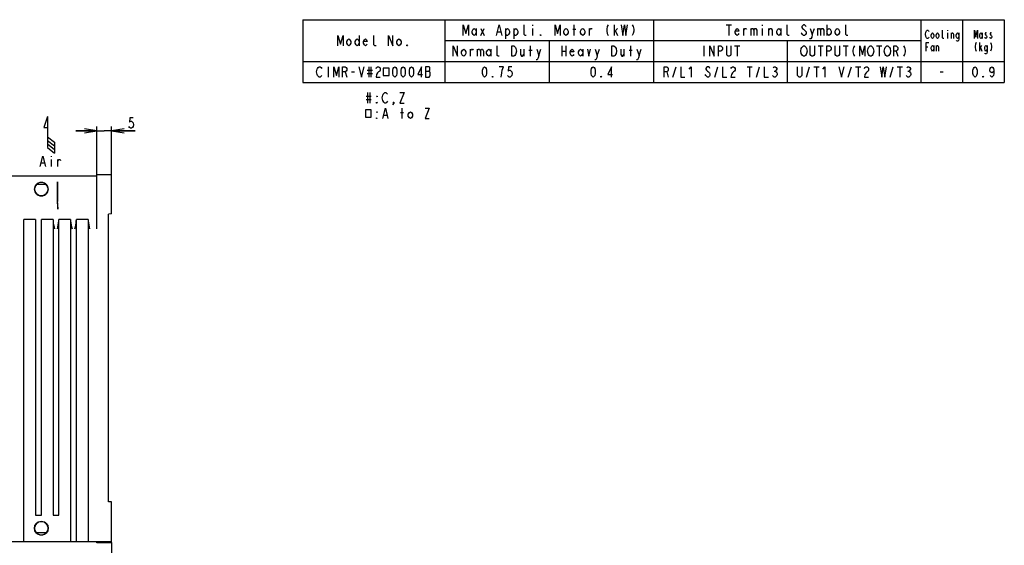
# Model space of a CAD drawing. Extents: x 29 to 410, y 13 to 287.
# Tile 16 of 16: x 174 to 410, y 161 to 287. Entities that reach past the tile are written whole.
import ezdxf

# ---------------------------------------------------------------- set-up
doc = ezdxf.new("R2010")
doc.units = 0
doc.header["$LTSCALE"] = 23.1
doc.layers.get('0').update_dxf_attribs({"linetype": 'CONTINUOUS'})
doc.layers.add('ALL_DIM', color=7, linetype='CONTINUOUS')
doc.layers.add('ALL_NOTE', color=7, linetype='CONTINUOUS')
doc.dimstyles.get("Standard").update_dxf_attribs({"dimtxt": 2.5, "dimasz": 2.5, "dimexe": 1.25, "dimexo": 0.625, "dimtad": 1, "dimcen": 2.5, "dimazin": 3, "dimtfac": 1, "dimtmove": 0, "dimatfit": 3})

# ---------------------------------------------------------------- blocks, each defined once
blk = doc.blocks.new('_OPEN')
at = {"color": 0, "linetype": 'BYBLOCK'}
for p, q in [((0, 0), (-1, 0.167)), ((-1, -0.167), (0, 0)), ((-1, 0), (0, 0))]:
    blk.add_line(p, q, dxfattribs=at)
blk = doc.blocks.new('*D8')
at = {"layer": 'ALL_DIM', "color": 2, "linetype": 'CONTINUOUS'}
for p, q in [((120.53, 161.73), (120.53, 145.84)), ((196.13, 161.82), (196.13, 145.84)), ((120.53, 146.84), (158.33, 146.84)), ((196.13, 146.84), (158.33, 146.84))]:
    blk.add_line(p, q, dxfattribs=at)
at = {"layer": 'ALL_DIM', "color": 2, "linetype": 'CONTINUOUS', "xscale": 3, "yscale": 3, "zscale": 3, "rotation": 180}
blk.add_blockref('_OPEN', (120.53, 146.84), dxfattribs=at)
at = {"layer": 'ALL_DIM', "color": 2, "linetype": 'CONTINUOUS', "xscale": 3, "yscale": 3, "zscale": 3}
blk.add_blockref('_OPEN', (196.13, 146.84), dxfattribs=at)
blk = doc.blocks.new('*D9')
at = {"layer": 'ALL_DIM', "color": 2, "linetype": 'CONTINUOUS'}
for p, q in [((192.63, 260.39), (187.63, 260.39)), ((187.63, 260.39), (194.38, 260.39)), ((192.63, 249.12), (192.63, 261.39)), ((201.8, 260.39), (194.38, 260.39)), ((196.13, 249.12), (196.13, 261.39)), ((196.13, 260.39), (201.8, 260.39))]:
    blk.add_line(p, q, dxfattribs=at)
at = {"layer": 'ALL_DIM', "color": 2, "linetype": 'CONTINUOUS', "xscale": 3, "yscale": 3, "zscale": 3}
blk.add_blockref('_OPEN', (192.63, 260.39), dxfattribs=at)
at = {"layer": 'ALL_DIM', "color": 2, "linetype": 'CONTINUOUS', "xscale": 3, "yscale": 3, "zscale": 3, "rotation": 180}
blk.add_blockref('_OPEN', (196.13, 260.39), dxfattribs=at)
blk = doc.blocks.new('ARROW_AIR_BL0', base_point=(181.21, 259.43))
at = {"color": 7, "linetype": 'CONTINUOUS'}
for p, q in [((180.77, 263.81), (179.89, 261.18)), ((180.77, 263.81), (180.77, 256.36)), ((179.89, 261.18), (180.77, 261.18)), ((180.77, 258.99), (182.52, 257.68)), ((180.77, 258.11), (182.52, 256.8)), ((180.77, 257.24), (182.52, 255.93)), ((182.52, 257.68), (182.52, 255.05)), ((180.77, 256.36), (182.52, 255.05))]:
    blk.add_line(p, q, dxfattribs=at)

msp = doc.modelspace()

# ---------------------------------------------------------------- linework, layer by layer
at = {"color": 2, "linetype": 'CONTINUOUS'}
for p, q in [((242, 287), (410, 287)), ((242, 287), (242, 272)), ((276, 287), (276, 272)), ((297, 285.75), (297, 285.542)), ((307, 283.25), (307, 285.75)), ((316.625, 283.25), (316.625, 285.75)), ((326, 287), (326, 272)), ((343.375, 285.75), (344.625, 285.75)), ((344, 285.75), (344, 283.25)), ((352, 285.75), (352, 285.542)), ((367.5, 285.75), (367.5, 283.25)), ((390, 287), (390, 272)), ((400, 287), (400, 272)), ((410, 287), (410, 272)), ((255.5, 283.25), (255.5, 280.75)), ((283.5, 284.917), (283.5, 283.25)), ((284.625, 284.917), (285.375, 283.25)), ((284.625, 283.25), (285.375, 284.917)), ((288.625, 284.083), (289.375, 284.083)), ((290.5, 284.917), (290.5, 282.417)), ((292.5, 284.917), (292.5, 282.417)), ((297, 284.917), (297, 283.25)), ((306.625, 284.708), (307.375, 284.708)), ((310.625, 283.25), (310.625, 284.917)), ((316.625, 284.083), (317.375, 284.917)), ((316.875, 284.292), (317.375, 283.25)), ((347.625, 283.25), (347.625, 284.917)), ((349.25, 284.917), (349.25, 283.25)), ((352, 284.917), (352, 283.25)), ((353.625, 283.25), (353.625, 284.917)), ((356.5, 284.917), (356.5, 283.25)), ((364, 283.458), (364.5, 284.917)), ((365.25, 284.917), (365.25, 283.25)), ((396.4, 284.5), (396.4, 284.333)), ((396.4, 283.833), (396.4, 282.5)), ((397.375, 282.5), (397.375, 283.833)), ((404.7, 283.833), (404.7, 282.5)), ((276, 282), (390, 282)), ((296.5, 278.25), (296.5, 280.75)), ((301, 282), (301, 272)), ((304, 280.75), (304, 278.25)), ((305, 280.75), (305, 278.25)), ((320.5, 278.25), (320.5, 280.75)), ((338, 280.75), (338, 278.25)), ((345.375, 280.75), (346.625, 280.75)), ((346, 280.75), (346, 278.25)), ((358, 282), (358, 272)), ((365.375, 280.75), (366.625, 280.75)), ((366, 280.75), (366, 278.25)), ((371.375, 280.75), (372.625, 280.75)), ((372, 280.75), (372, 278.25)), ((379.375, 280.75), (380.625, 280.75)), ((380, 280.75), (380, 278.25)), ((393.1, 280.833), (393.1, 279.5)), ((393.775, 279.5), (393.775, 280.833)), ((404.175, 279.5), (404.175, 281.5)), ((404.175, 280.167), (404.625, 280.833)), ((282.125, 278.25), (282.125, 279.917)), ((283.75, 279.917), (283.75, 278.25)), ((287, 279.917), (287, 278.25)), ((294.875, 279.917), (294.875, 278.25)), ((296.125, 279.708), (296.875, 279.708)), ((298.5, 278.458), (299, 279.917)), ((304, 279.5), (305, 279.5)), ((309, 279.917), (309, 278.25)), ((312.5, 278.458), (313, 279.917)), ((318.875, 279.917), (318.875, 278.25)), ((320.125, 279.708), (320.875, 279.708)), ((322.5, 278.458), (323, 279.917)), ((384.125, 279.5), (384.5, 278.25)), ((391.3, 280.5), (391.675, 280.5)), ((404.325, 280.333), (404.625, 279.5)), ((242, 277), (410, 277)), ((248, 275.75), (248, 273.25)), ((252.125, 274.5), (252.5, 273.25)), ((253.625, 274.5), (254.375, 274.5)), ((257.375, 274.917), (258.625, 274.917)), ((257.375, 274.083), (258.625, 274.083)), ((257.75, 275.75), (257.75, 273.25)), ((258.25, 275.75), (258.25, 273.25)), ((271.375, 274.708), (272.25, 274.708)), ((329.125, 274.5), (329.5, 273.25)), ((330.625, 273.25), (331.375, 275.75)), ((340.625, 273.25), (341.375, 275.75)), ((348.375, 275.75), (349.625, 275.75)), ((349, 275.75), (349, 273.25)), ((350.625, 273.25), (351.375, 275.75)), ((354.875, 274.708), (355.125, 274.708)), ((362.625, 273.25), (363.375, 275.75)), ((364.375, 275.75), (365.625, 275.75)), ((365, 275.75), (365, 273.25)), ((372.625, 273.25), (373.375, 275.75)), ((374.375, 275.75), (375.625, 275.75)), ((375, 275.75), (375, 273.25)), ((382.625, 273.25), (383.375, 275.75)), ((384.375, 275.75), (385.625, 275.75)), ((385, 275.75), (385, 273.25)), ((386.875, 274.708), (387.125, 274.708)), ((394.625, 274.5), (395.375, 274.5)), ((242, 272), (410, 272))]:
    msp.add_line(p, q, dxfattribs=at)
at = {"color": 7, "linetype": 'CONTINUOUS'}
for p, q in [((192.627, 249.569), (169.177, 249.569)), ((183.177, 242.901), (183.177, 248.169)), ((192.627, 249.919), (196.127, 249.919)), ((192.627, 236.882), (192.627, 249.919)), ((196.127, 240.482), (196.127, 249.919)), ((180.523, 247.482), (178.186, 247.543)), ((183.251, 242.108), (183.188, 242.201)), ((177.927, 239.123), (175.127, 239.123)), ((175.127, 162.069), (175.127, 239.123)), ((177.927, 239.123), (177.927, 168.369)), ((182.127, 239.123), (179.327, 239.123)), ((179.327, 168.369), (179.327, 239.123)), ((182.127, 239.123), (182.127, 168.369)), ((186.327, 239.123), (183.527, 239.123)), ((183.527, 168.369), (183.527, 239.123)), ((186.327, 239.123), (186.327, 162.069)), ((190.527, 239.123), (187.727, 239.123)), ((187.727, 162.069), (187.727, 239.123)), ((190.527, 239.123), (190.527, 162.069)), ((196.127, 240.482), (195.427, 240.469)), ((195.427, 171.519), (195.427, 240.469)), ((196.127, 171.507), (195.427, 171.519)), ((196.127, 161.719), (196.127, 171.507)), ((177.927, 168.369), (179.327, 168.369)), ((182.127, 168.369), (183.527, 168.369)), ((180.521, 164.156), (178.188, 164.095)), ((169.177, 162.069), (196.127, 162.069)), ((192.627, 161.719), (192.627, 162.069)), ((196.127, 161.719), (192.627, 161.719))]:
    msp.add_line(p, q, dxfattribs=at)
at = {"color": 2, "linetype": 'CONTINUOUS'}
for points in [[(280.375, 283.25), (280.375, 285.75), (281, 283.667), (281.625, 285.75), (281.625, 283.25)], [(288.375, 283.25), (289, 285.75), (289.625, 283.25)], [(295.5, 283.25), (295.25, 283.25), (295, 283.458), (295, 285.75)], [(302.375, 283.25), (302.375, 285.75), (303, 283.667), (303.625, 285.75), (303.625, 283.25)], [(315.125, 285.75), (314.875, 285.333), (314.75, 284.708), (314.75, 284.292), (314.875, 283.667), (315.125, 283.25)], [(318.25, 285.75), (318.625, 283.25), (319, 285.75), (319.375, 283.25), (319.75, 285.75)], [(320.875, 285.75), (321.125, 285.333), (321.25, 284.708), (321.25, 284.292), (321.125, 283.667), (320.875, 283.25)], [(358.5, 283.25), (358.25, 283.25), (358, 283.458), (358, 285.75)], [(362.5, 285.333), (362.375, 285.542), (362.125, 285.75), (361.875, 285.75), (361.625, 285.542), (361.5, 285.333), (361.5, 285.125), (361.625, 284.917), (361.875, 284.708), (362.125, 284.5), (362.375, 284.292), (362.5, 284.083), (362.5, 283.667), (362.375, 283.458), (362.125, 283.25), (361.875, 283.25), (361.625, 283.458), (361.5, 283.667), (361.375, 283.875)], [(372.5, 283.25), (372.25, 283.25), (372, 283.458), (372, 285.75)], [(250.375, 280.75), (250.375, 283.25), (251, 281.167), (251.625, 283.25), (251.625, 280.75)], [(259.5, 280.75), (259.25, 280.75), (259, 280.958), (259, 283.25)], [(262.5, 280.75), (262.5, 283.25), (263.5, 280.75), (263.5, 283.25)], [(283.5, 283.875), (283.25, 283.458), (283, 283.25), (282.75, 283.458), (282.5, 283.875), (282.5, 284.292), (282.75, 284.708), (283, 284.917), (283.25, 284.708), (283.5, 284.292)], [(290.5, 284.292), (290.75, 284.708), (291, 284.917), (291.25, 284.708), (291.5, 284.292), (291.5, 283.875), (291.25, 283.458), (291, 283.25), (290.75, 283.25), (290.5, 283.875)], [(292.5, 284.292), (292.75, 284.708), (293, 284.917), (293.25, 284.708), (293.5, 284.292), (293.5, 283.875), (293.25, 283.458), (293, 283.25), (292.75, 283.25), (292.5, 283.875)], [(299, 283.25), (298.875, 283.25), (298.875, 283.458), (299, 283.25)], [(305.5, 283.875), (305.25, 283.458), (305, 283.25), (304.75, 283.458), (304.5, 283.875), (304.5, 284.292), (304.75, 284.708), (305, 284.917), (305.25, 284.708), (305.5, 284.292), (305.5, 283.875)], [(309.5, 283.875), (309.25, 283.458), (309, 283.25), (308.75, 283.458), (308.5, 283.875), (308.5, 284.292), (308.75, 284.708), (309, 284.917), (309.25, 284.708), (309.5, 284.292), (309.5, 283.875)], [(310.625, 284.5), (310.875, 284.917), (311.125, 284.917), (311.25, 284.708)], [(346.375, 283.667), (346.25, 283.458), (346, 283.25), (345.75, 283.458), (345.5, 283.875), (345.5, 284.292), (345.75, 284.708), (346, 284.917), (346.25, 284.708), (346.375, 284.292), (345.5, 284.292)], [(347.625, 284.5), (347.875, 284.917), (348.125, 284.917), (348.25, 284.708)], [(349.25, 284.5), (349.5, 284.917), (349.75, 284.917), (350, 284.5), (350, 283.25)], [(350, 284.5), (350.25, 284.917), (350.5, 284.917), (350.75, 284.5), (350.75, 283.25)], [(353.625, 284.5), (353.875, 284.917), (354.125, 284.917), (354.375, 284.5), (354.375, 283.25)], [(356.5, 283.875), (356.25, 283.458), (356, 283.25), (355.75, 283.458), (355.5, 283.875), (355.5, 284.292), (355.75, 284.708), (356, 284.917), (356.25, 284.708), (356.5, 284.292)], [(363.5, 284.917), (364, 283.458), (363.875, 282.833), (363.625, 282.417), (363.375, 282.417)], [(365.25, 284.5), (365.5, 284.917), (365.75, 284.917), (366, 284.5), (366, 283.25)], [(366, 284.5), (366.25, 284.917), (366.5, 284.917), (366.75, 284.5), (366.75, 283.25)], [(367.5, 284.292), (367.75, 284.708), (368, 284.917), (368.25, 284.708), (368.5, 284.292), (368.5, 283.875), (368.25, 283.458), (368, 283.25), (367.75, 283.458), (367.5, 283.875)], [(370.5, 283.875), (370.25, 283.458), (370, 283.25), (369.75, 283.458), (369.5, 283.875), (369.5, 284.292), (369.75, 284.708), (370, 284.917), (370.25, 284.708), (370.5, 284.292), (370.5, 283.875)], [(391.9, 282.833), (391.825, 282.667), (391.675, 282.5), (391.525, 282.5), (391.375, 282.667), (391.3, 282.833), (391.225, 283), (391.15, 283.5), (391.225, 284), (391.3, 284.167), (391.375, 284.333), (391.525, 284.5), (391.675, 284.5), (391.825, 284.333), (391.9, 284.167)], [(393.1, 283), (392.95, 282.667), (392.8, 282.5), (392.65, 282.667), (392.5, 283), (392.5, 283.333), (392.65, 283.667), (392.8, 283.833), (392.95, 283.667), (393.1, 283.333), (393.1, 283)], [(394.3, 283), (394.15, 282.667), (394, 282.5), (393.85, 282.667), (393.7, 283), (393.7, 283.333), (393.85, 283.667), (394, 283.833), (394.15, 283.667), (394.3, 283.333), (394.3, 283)], [(395.5, 282.5), (395.35, 282.5), (395.2, 282.667), (395.2, 284.5)], [(397.375, 283.5), (397.525, 283.833), (397.675, 283.833), (397.825, 283.5), (397.825, 282.5)], [(399.1, 283), (398.95, 282.667), (398.8, 282.5), (398.65, 282.667), (398.5, 283), (398.5, 283.333), (398.65, 283.667), (398.8, 283.833), (398.95, 283.667), (399.1, 283.333)], [(399.1, 283.833), (399.1, 282.333), (399.025, 282), (398.95, 281.833), (398.65, 281.833), (398.575, 282)], [(402.825, 282.5), (402.825, 284.5), (403.2, 282.833), (403.575, 284.5), (403.575, 282.5)], [(404.7, 283), (404.55, 282.667), (404.4, 282.5), (404.25, 282.667), (404.1, 283), (404.1, 283.333), (404.25, 283.667), (404.4, 283.833), (404.55, 283.667), (404.7, 283.333)], [(405.75, 283.667), (405.675, 283.833), (405.525, 283.833), (405.45, 283.667), (405.45, 283.5), (405.6, 283.333), (405.75, 283.167), (405.825, 283), (405.825, 282.833), (405.75, 282.667), (405.675, 282.5), (405.525, 282.5), (405.45, 282.667), (405.375, 282.833)], [(406.95, 283.667), (406.875, 283.833), (406.725, 283.833), (406.65, 283.667), (406.65, 283.5), (406.8, 283.333), (406.95, 283.167), (407.025, 283), (407.025, 282.833), (406.95, 282.667), (406.875, 282.5), (406.725, 282.5), (406.65, 282.667), (406.575, 282.833)], [(253.5, 281.375), (253.25, 280.958), (253, 280.75), (252.75, 280.958), (252.5, 281.375), (252.5, 281.792), (252.75, 282.208), (253, 282.417), (253.25, 282.208), (253.5, 281.792), (253.5, 281.375)], [(255.5, 281.375), (255.25, 280.958), (255, 280.75), (254.75, 280.958), (254.5, 281.375), (254.5, 281.792), (254.75, 282.208), (255, 282.417), (255.25, 282.208), (255.5, 281.792)], [(257.375, 281.167), (257.25, 280.958), (257, 280.75), (256.75, 280.958), (256.5, 281.375), (256.5, 281.792), (256.75, 282.208), (257, 282.417), (257.25, 282.208), (257.375, 281.792), (256.5, 281.792)], [(265.5, 281.375), (265.25, 280.958), (265, 280.75), (264.75, 280.958), (264.5, 281.375), (264.5, 281.792), (264.75, 282.208), (265, 282.417), (265.25, 282.208), (265.5, 281.792), (265.5, 281.375)], [(267, 280.75), (266.875, 280.75), (266.875, 280.958), (267, 280.75)], [(278, 278.25), (278, 280.75), (279, 278.25), (279, 280.75)], [(289, 278.25), (288.75, 278.25), (288.5, 278.458), (288.5, 280.75)], [(292, 280.75), (292.5, 280.75), (292.75, 280.542), (292.875, 280.333), (293, 280.125), (293.125, 279.5), (293, 278.875), (292.875, 278.667), (292.75, 278.458), (292.5, 278.25), (292, 278.25), (292, 280.75)], [(316, 280.75), (316.5, 280.75), (316.75, 280.542), (316.875, 280.333), (317, 280.125), (317.125, 279.5), (317, 278.875), (316.875, 278.667), (316.75, 278.458), (316.5, 278.25), (316, 278.25), (316, 280.75)], [(339.5, 278.25), (339.5, 280.75), (340.5, 278.25), (340.5, 280.75)], [(341.5, 278.25), (341.5, 280.75), (342.125, 280.75), (342.375, 280.542), (342.5, 280.333), (342.5, 279.917), (342.375, 279.708), (342.125, 279.5), (341.5, 279.5)], [(344.5, 280.75), (344.5, 278.667), (344.375, 278.458), (344.125, 278.25), (343.875, 278.25), (343.625, 278.458), (343.5, 278.667), (343.5, 280.75)], [(362.5, 278.667), (362.375, 278.458), (362.125, 278.25), (361.875, 278.25), (361.625, 278.458), (361.5, 278.667), (361.375, 278.875), (361.25, 279.5), (361.375, 280.125), (361.5, 280.333), (361.625, 280.542), (361.875, 280.75), (362.125, 280.75), (362.375, 280.542), (362.5, 280.333), (362.625, 280.125), (362.75, 279.5), (362.625, 278.875), (362.5, 278.667)], [(364.5, 280.75), (364.5, 278.667), (364.375, 278.458), (364.125, 278.25), (363.875, 278.25), (363.625, 278.458), (363.5, 278.667), (363.5, 280.75)], [(367.5, 278.25), (367.5, 280.75), (368.125, 280.75), (368.375, 280.542), (368.5, 280.333), (368.5, 279.917), (368.375, 279.708), (368.125, 279.5), (367.5, 279.5)], [(370.5, 280.75), (370.5, 278.667), (370.375, 278.458), (370.125, 278.25), (369.875, 278.25), (369.625, 278.458), (369.5, 278.667), (369.5, 280.75)], [(374.125, 280.75), (373.875, 280.333), (373.75, 279.708), (373.75, 279.292), (373.875, 278.667), (374.125, 278.25)], [(375.375, 278.25), (375.375, 280.75), (376, 278.667), (376.625, 280.75), (376.625, 278.25)], [(378.5, 278.667), (378.375, 278.458), (378.125, 278.25), (377.875, 278.25), (377.625, 278.458), (377.5, 278.667), (377.375, 278.875), (377.25, 279.5), (377.375, 280.125), (377.5, 280.333), (377.625, 280.542), (377.875, 280.75), (378.125, 280.75), (378.375, 280.542), (378.5, 280.333), (378.625, 280.125), (378.75, 279.5), (378.625, 278.875), (378.5, 278.667)], [(382.5, 278.667), (382.375, 278.458), (382.125, 278.25), (381.875, 278.25), (381.625, 278.458), (381.5, 278.667), (381.375, 278.875), (381.25, 279.5), (381.375, 280.125), (381.5, 280.333), (381.625, 280.542), (381.875, 280.75), (382.125, 280.75), (382.375, 280.542), (382.5, 280.333), (382.625, 280.125), (382.75, 279.5), (382.625, 278.875), (382.5, 278.667)], [(383.5, 278.25), (383.5, 280.75), (384.125, 280.75), (384.375, 280.542), (384.5, 280.333), (384.5, 279.917), (384.375, 279.708), (384.125, 279.5), (383.5, 279.5)], [(385.875, 280.75), (386.125, 280.333), (386.25, 279.708), (386.25, 279.292), (386.125, 278.667), (385.875, 278.25)], [(391.3, 279.5), (391.3, 281.5), (391.9, 281.5)], [(393.1, 280), (392.95, 279.667), (392.8, 279.5), (392.65, 279.667), (392.5, 280), (392.5, 280.333), (392.65, 280.667), (392.8, 280.833), (392.95, 280.667), (393.1, 280.333)], [(393.775, 280.5), (393.925, 280.833), (394.075, 280.833), (394.225, 280.5), (394.225, 279.5)], [(403.275, 281.5), (403.125, 281.167), (403.05, 280.667), (403.05, 280.333), (403.125, 279.833), (403.275, 279.5)], [(405.9, 280), (405.75, 279.667), (405.6, 279.5), (405.45, 279.667), (405.3, 280), (405.3, 280.333), (405.45, 280.667), (405.6, 280.833), (405.75, 280.667), (405.9, 280.333)], [(405.9, 280.833), (405.9, 279.333), (405.825, 279), (405.75, 278.833), (405.45, 278.833), (405.375, 279)], [(406.725, 281.5), (406.875, 281.167), (406.95, 280.667), (406.95, 280.333), (406.875, 279.833), (406.725, 279.5)], [(281, 278.875), (280.75, 278.458), (280.5, 278.25), (280.25, 278.458), (280, 278.875), (280, 279.292), (280.25, 279.708), (280.5, 279.917), (280.75, 279.708), (281, 279.292), (281, 278.875)], [(282.125, 279.5), (282.375, 279.917), (282.625, 279.917), (282.75, 279.708)], [(283.75, 279.5), (284, 279.917), (284.25, 279.917), (284.5, 279.5), (284.5, 278.25)], [(284.5, 279.5), (284.75, 279.917), (285, 279.917), (285.25, 279.5), (285.25, 278.25)], [(287, 278.875), (286.75, 278.458), (286.5, 278.25), (286.25, 278.458), (286, 278.875), (286, 279.292), (286.25, 279.708), (286.5, 279.917), (286.75, 279.708), (287, 279.292)], [(294.125, 279.917), (294.125, 278.667), (294.375, 278.25), (294.625, 278.25), (294.875, 278.667)], [(298, 279.917), (298.5, 278.458), (298.375, 277.833), (298.125, 277.417), (297.875, 277.417)], [(306.875, 278.667), (306.75, 278.458), (306.5, 278.25), (306.25, 278.458), (306, 278.875), (306, 279.292), (306.25, 279.708), (306.5, 279.917), (306.75, 279.708), (306.875, 279.292), (306, 279.292)], [(309, 278.875), (308.75, 278.458), (308.5, 278.25), (308.25, 278.458), (308, 278.875), (308, 279.292), (308.25, 279.708), (308.5, 279.917), (308.75, 279.708), (309, 279.292)], [(310.125, 279.917), (310.5, 278.25), (310.875, 279.917)], [(312, 279.917), (312.5, 278.458), (312.375, 277.833), (312.125, 277.417), (311.875, 277.417)], [(318.125, 279.917), (318.125, 278.667), (318.375, 278.25), (318.625, 278.25), (318.875, 278.667)], [(322, 279.917), (322.5, 278.458), (322.375, 277.833), (322.125, 277.417), (321.875, 277.417)], [(246.5, 273.667), (246.375, 273.458), (246.125, 273.25), (245.875, 273.25), (245.625, 273.458), (245.5, 273.667), (245.375, 273.875), (245.25, 274.5), (245.375, 275.125), (245.5, 275.333), (245.625, 275.542), (245.875, 275.75), (246.125, 275.75), (246.375, 275.542), (246.5, 275.333)], [(249.375, 273.25), (249.375, 275.75), (250, 273.667), (250.625, 275.75), (250.625, 273.25)], [(251.5, 273.25), (251.5, 275.75), (252.125, 275.75), (252.375, 275.542), (252.5, 275.333), (252.5, 274.917), (252.375, 274.708), (252.125, 274.5), (251.5, 274.5)], [(255.375, 275.75), (256, 273.25), (256.625, 275.75)], [(259.5, 275.333), (259.625, 275.542), (259.875, 275.75), (260.125, 275.75), (260.375, 275.542), (260.5, 275.333), (260.5, 274.917), (260.375, 274.708), (260.125, 274.5), (259.875, 274.292), (259.625, 273.875), (259.5, 273.25), (260.5, 273.25)], [(261.25, 275.359), (261.25, 273.641), (262.625, 273.641), (262.625, 275.359), (261.25, 275.359)], [(264, 273.25), (263.75, 273.458), (263.625, 273.667), (263.5, 274.083), (263.5, 274.917), (263.625, 275.333), (263.75, 275.542), (264, 275.75), (264.25, 275.542), (264.375, 275.333), (264.5, 274.917), (264.5, 274.083), (264.375, 273.667), (264.25, 273.458), (264, 273.25)], [(266, 273.25), (265.75, 273.458), (265.625, 273.667), (265.5, 274.083), (265.5, 274.917), (265.625, 275.333), (265.75, 275.542), (266, 275.75), (266.25, 275.542), (266.375, 275.333), (266.5, 274.917), (266.5, 274.083), (266.375, 273.667), (266.25, 273.458), (266, 273.25)], [(268, 273.25), (267.75, 273.458), (267.625, 273.667), (267.5, 274.083), (267.5, 274.917), (267.625, 275.333), (267.75, 275.542), (268, 275.75), (268.25, 275.542), (268.375, 275.333), (268.5, 274.917), (268.5, 274.083), (268.375, 273.667), (268.25, 273.458), (268, 273.25)], [(270.375, 273.25), (270.375, 275.75), (269.5, 273.875), (270.625, 273.875)], [(271.375, 275.75), (271.375, 273.25), (272.25, 273.25), (272.375, 273.458), (272.5, 273.667), (272.5, 274.292), (272.375, 274.5), (272.25, 274.708), (272.375, 274.917), (272.375, 275.542), (272.25, 275.75), (271.375, 275.75)], [(285.5, 273.25), (285.25, 273.458), (285.125, 273.667), (285, 274.083), (285, 274.917), (285.125, 275.333), (285.25, 275.542), (285.5, 275.75), (285.75, 275.542), (285.875, 275.333), (286, 274.917), (286, 274.083), (285.875, 273.667), (285.75, 273.458), (285.5, 273.25)], [(289.5, 273.25), (289.625, 274.292), (289.75, 274.917), (289.875, 275.333), (290, 275.75), (289, 275.75)], [(292, 275.75), (291.25, 275.75), (291.125, 274.708), (291.375, 274.917), (291.625, 274.917), (291.875, 274.708), (292, 274.5), (292.125, 274.083), (292, 273.667), (291.875, 273.458), (291.625, 273.25), (291.375, 273.25), (291.125, 273.458), (291, 273.667)], [(311.5, 273.25), (311.25, 273.458), (311.125, 273.667), (311, 274.083), (311, 274.917), (311.125, 275.333), (311.25, 275.542), (311.5, 275.75), (311.75, 275.542), (311.875, 275.333), (312, 274.917), (312, 274.083), (311.875, 273.667), (311.75, 273.458), (311.5, 273.25)], [(315.875, 273.25), (315.875, 275.75), (315, 273.875), (316.125, 273.875)], [(328.5, 273.25), (328.5, 275.75), (329.125, 275.75), (329.375, 275.542), (329.5, 275.333), (329.5, 274.917), (329.375, 274.708), (329.125, 274.5), (328.5, 274.5)], [(332.5, 275.75), (332.5, 273.25), (333.5, 273.25)], [(334.5, 275.125), (335, 275.75), (335, 273.25)], [(339.5, 275.333), (339.375, 275.542), (339.125, 275.75), (338.875, 275.75), (338.625, 275.542), (338.5, 275.333), (338.5, 275.125), (338.625, 274.917), (338.875, 274.708), (339.125, 274.5), (339.375, 274.292), (339.5, 274.083), (339.5, 273.667), (339.375, 273.458), (339.125, 273.25), (338.875, 273.25), (338.625, 273.458), (338.5, 273.667), (338.375, 273.875)], [(342.5, 275.75), (342.5, 273.25), (343.5, 273.25)], [(344.5, 275.333), (344.625, 275.542), (344.875, 275.75), (345.125, 275.75), (345.375, 275.542), (345.5, 275.333), (345.5, 274.917), (345.375, 274.708), (345.125, 274.5), (344.875, 274.292), (344.625, 273.875), (344.5, 273.25), (345.5, 273.25)], [(352.5, 275.75), (352.5, 273.25), (353.5, 273.25)], [(354.625, 275.542), (354.875, 275.75), (355.125, 275.75), (355.375, 275.542), (355.5, 275.333), (355.5, 275.125), (355.375, 274.917), (355.125, 274.708), (355.375, 274.5), (355.5, 274.292), (355.625, 274.083), (355.625, 273.875), (355.5, 273.667), (355.375, 273.458), (355.125, 273.25), (354.875, 273.25), (354.625, 273.458), (354.5, 273.667)], [(361.5, 275.75), (361.5, 273.667), (361.375, 273.458), (361.125, 273.25), (360.875, 273.25), (360.625, 273.458), (360.5, 273.667), (360.5, 275.75)], [(366.5, 275.125), (367, 275.75), (367, 273.25)], [(370.375, 275.75), (371, 273.25), (371.625, 275.75)], [(376.5, 275.333), (376.625, 275.542), (376.875, 275.75), (377.125, 275.75), (377.375, 275.542), (377.5, 275.333), (377.5, 274.917), (377.375, 274.708), (377.125, 274.5), (376.875, 274.292), (376.625, 273.875), (376.5, 273.25), (377.5, 273.25)], [(380.25, 275.75), (380.625, 273.25), (381, 275.75), (381.375, 273.25), (381.75, 275.75)], [(386.625, 275.542), (386.875, 275.75), (387.125, 275.75), (387.375, 275.542), (387.5, 275.333), (387.5, 275.125), (387.375, 274.917), (387.125, 274.708), (387.375, 274.5), (387.5, 274.292), (387.625, 274.083), (387.625, 273.875), (387.5, 273.667), (387.375, 273.458), (387.125, 273.25), (386.875, 273.25), (386.625, 273.458), (386.5, 273.667)], [(403, 273.25), (402.75, 273.458), (402.625, 273.667), (402.5, 274.083), (402.5, 274.917), (402.625, 275.333), (402.75, 275.542), (403, 275.75), (403.25, 275.542), (403.375, 275.333), (403.5, 274.917), (403.5, 274.083), (403.375, 273.667), (403.25, 273.458), (403, 273.25)], [(407.5, 274.917), (407.375, 274.5), (407, 274.292), (406.625, 274.5), (406.5, 274.917), (406.625, 275.333), (406.75, 275.542), (407, 275.75), (407.25, 275.542), (407.375, 275.333), (407.5, 274.917), (407.5, 274.083), (407.375, 273.667), (407.25, 273.458), (407, 273.25), (406.75, 273.458), (406.625, 273.667)], [(287.5, 273.25), (287.375, 273.25), (287.375, 273.458), (287.5, 273.25)], [(313.5, 273.25), (313.375, 273.25), (313.375, 273.458), (313.5, 273.25)], [(405, 273.25), (404.875, 273.25), (404.875, 273.458), (405, 273.25)]]:
    msp.add_lwpolyline(points, dxfattribs=at)
at = {"color": 7, "linetype": 'CONTINUOUS'}
for points in [[(179.327, 248.031), (178.941, 247.984), (178.578, 247.846), (178.258, 247.625), (178.001, 247.334), (177.82, 246.991), (177.727, 246.613), (177.727, 246.225), (177.82, 245.848), (178.001, 245.504), (178.258, 245.213), (178.578, 244.993), (178.941, 244.855), (179.327, 244.808)], [(179.327, 244.808), (179.712, 244.855), (180.076, 244.992), (180.395, 245.213), (180.653, 245.504), (180.834, 245.848), (180.927, 246.225), (180.927, 246.614), (180.834, 246.991), (180.653, 247.335), (180.395, 247.626), (180.076, 247.846), (179.712, 247.984), (179.327, 248.031)], [(183.177, 248.169), (183.178, 247.34), (183.181, 246.532), (183.187, 245.765), (183.194, 245.058), (183.204, 244.429), (183.215, 243.894), (183.227, 243.466)], [(183.269, 241.609), (183.257, 242.335), (183.243, 242.958), (183.227, 243.466)], [(183.177, 242.901), (183.177, 242.767), (183.177, 242.638), (183.179, 242.518), (183.18, 242.413), (183.182, 242.326), (183.184, 242.26), (183.186, 242.218), (183.188, 242.201)], [(183.251, 242.108), (183.256, 242.069), (183.261, 241.97), (183.265, 241.814), (183.269, 241.609)], [(182.127, 239.123), (182.144, 238.748), (182.193, 238.337), (182.268, 237.889), (182.364, 237.405), (182.477, 236.882)], [(183.177, 236.882), (183.289, 237.405), (183.386, 237.89), (183.461, 238.337), (183.509, 238.748), (183.527, 239.123)], [(186.327, 239.123), (186.344, 238.748), (186.393, 238.337), (186.468, 237.889), (186.564, 237.405), (186.677, 236.882)], [(187.377, 236.882), (187.489, 237.405), (187.586, 237.89), (187.661, 238.337), (187.709, 238.748), (187.727, 239.123)], [(190.527, 239.123), (190.544, 238.748), (190.593, 238.337), (190.668, 237.889), (190.764, 237.405), (190.877, 236.882)], [(179.327, 166.829), (178.942, 166.782), (178.578, 166.644), (178.26, 166.424), (178.002, 166.133), (177.822, 165.791), (177.729, 165.412), (177.729, 165.026), (177.822, 164.648), (178.002, 164.306), (178.26, 164.014), (178.578, 163.794), (178.942, 163.656), (179.327, 163.609)], [(179.327, 163.609), (179.712, 163.656), (180.076, 163.794), (180.394, 164.014), (180.653, 164.305), (180.832, 164.648), (180.926, 165.026), (180.926, 165.412), (180.832, 165.791), (180.653, 166.133), (180.394, 166.425), (180.076, 166.645), (179.712, 166.783), (179.327, 166.829)]]:
    msp.add_lwpolyline(points, dxfattribs=at)
for centre, radius in [((179.327, 246.419), 1.634), ((179.327, 165.219), 1.648)]:
    msp.add_circle(centre, radius, dxfattribs=at)
at = {"layer": 'ALL_DIM', "color": 2, "linetype": 'CONTINUOUS'}
msp.add_lwpolyline([(201.301, 263.513), (200.551, 263.513), (200.426, 262.472), (200.676, 262.68), (200.926, 262.68), (201.176, 262.472), (201.301, 262.263), (201.426, 261.847), (201.301, 261.43), (201.176, 261.222), (200.926, 261.013), (200.676, 261.013), (200.426, 261.222), (200.301, 261.43)], dxfattribs=at)
at = {"layer": 'ALL_NOTE', "color": 2, "linetype": 'CONTINUOUS'}
for p, q in [((257.486, 269.552), (257.486, 267.052)), ((257.986, 269.552), (257.986, 267.052)), ((257.111, 268.718), (258.361, 268.718)), ((257.111, 267.885), (258.361, 267.885)), ((265.361, 264.76), (266.111, 264.76)), ((265.736, 263.302), (265.736, 265.802)), ((261.361, 264.135), (262.111, 264.135)), ((179.304, 252.686), (180.054, 252.686)), ((181.679, 254.352), (181.679, 254.144)), ((181.679, 253.519), (181.679, 251.852)), ((183.304, 251.852), (183.304, 253.519))]:
    msp.add_line(p, q, dxfattribs=at)
for points in [[(261.361, 267.26), (261.111, 267.677), (260.986, 268.302), (261.111, 268.927), (261.236, 269.135), (261.361, 269.343), (261.611, 269.552), (261.861, 269.552), (262.111, 269.343), (262.236, 269.135)], [(265.236, 269.552), (266.236, 269.552), (265.236, 267.052), (266.236, 267.052)], [(259.736, 268.718), (259.736, 268.51), (259.611, 268.718), (259.736, 268.718)], [(259.736, 267.052), (259.611, 267.052), (259.611, 267.26), (259.736, 267.052)], [(262.236, 267.468), (262.111, 267.26), (261.861, 267.052), (261.611, 267.052), (261.361, 267.26)], [(263.736, 267.052), (263.611, 267.26), (263.736, 267.26), (263.736, 267.052), (263.486, 266.635)], [(256.986, 265.411), (256.986, 263.692), (258.361, 263.692), (258.361, 265.411), (256.986, 265.411)], [(259.736, 264.968), (259.736, 264.76), (259.611, 264.968), (259.736, 264.968)], [(261.111, 263.302), (261.736, 265.802), (262.361, 263.302)], [(268.236, 263.927), (267.986, 263.51), (267.736, 263.302), (267.486, 263.51), (267.236, 263.927), (267.236, 264.343), (267.486, 264.76), (267.736, 264.968), (267.986, 264.76), (268.236, 264.343), (268.236, 263.927)], [(271.236, 265.802), (272.236, 265.802), (271.236, 263.302), (272.236, 263.302)], [(259.736, 263.302), (259.611, 263.302), (259.611, 263.51), (259.736, 263.302)], [(179.054, 251.852), (179.679, 254.352), (180.304, 251.852)], [(183.304, 253.102), (183.554, 253.519), (183.804, 253.519), (183.929, 253.311)]]:
    msp.add_lwpolyline(points, dxfattribs=at)

# ---------------------------------------------------------------- block references
at = {"color": 2, "linetype": 'CONTINUOUS'}
msp.add_blockref('ARROW_AIR_BL0', (181.206, 259.428), dxfattribs=at)

# ---------------------------------------------------------------- dimensions: what is measured, and where the dimension line sits
at = {"layer": 'ALL_DIM', "color": 2, "linetype": 'CONTINUOUS'}
for base, p1, p2, picture, middle in [((192.627, 260.388), (196.127, 249.119), (192.627, 249.119), '*D9', (199.801, 261.013)), ((120.527, 146.841), (196.127, 161.819), (120.527, 161.728), '*D8', (157.041, 147.466))]:
    dim = msp.add_linear_dim(base=base, p1=p1, p2=p2, angle=180, dimstyle='Standard', dxfattribs=at)
    dim.commit()
    dim.dimension.update_dxf_attribs({"geometry": picture, "text_midpoint": middle, "dimtype": 128})

doc.saveas('drawing.dxf')
